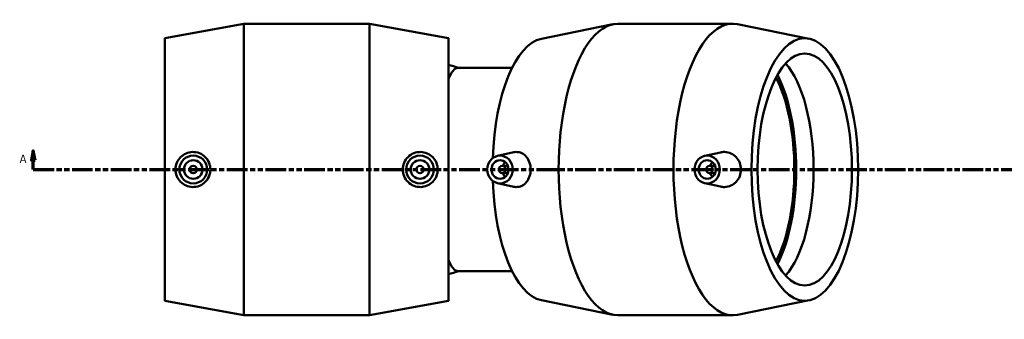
# Model space of a CAD drawing. Header units: millimetres. Extents: x -81 to 1577, y -786 to 1097.
# Tile 2 of 8: x 358 to 889, y -174 to -13. Entities that reach past the tile are written whole.
import ezdxf

# ---------------------------------------------------------------- set-up
doc = ezdxf.new("R2010")
doc.units = ezdxf.units.MM
doc.linetypes.add('DOUBLE_DASH_CHAIN', pattern=[1.2403, 0.6614, -0.0827, 0.1654, -0.0827, 0.1654, -0.0827])
doc.layers.add('Section Line (ANSI)', color=7, linetype='DOUBLE_DASH_CHAIN', lineweight=70)
doc.layers.add('Visible (ANSI)', color=7, linetype='Continuous', lineweight=50)
doc.styles.add('Label Text (ANSI)', font='tahoma.ttf')

# ---------------------------------------------------------------- blocks, each defined once
blk = doc.blocks.new('2dTransSection0')
at = {"layer": 'Section Line (ANSI)', "linetype": 'Continuous'}
for p, q in [((365.42, -83.18), (364.42, -88.18)), ((365.42, -88.18), (365.42, -83.18)), ((366.42, -88.18), (365.42, -83.18)), ((364.42, -88.18), (366.42, -88.18)), ((365.42, -93.18), (365.42, -88.18)), ((365.42, -93.18), (376.68, -93.18))]:
    blk.add_line(p, q, dxfattribs=at)
at = {"layer": 'Section Line (ANSI)', "linetype": 'DOUBLE_DASH_CHAIN', "ltscale": 16.82361}
blk.add_line((365.42, -93.18), (1273.94, -93.18), dxfattribs=at)
at = {"layer": 'Section Line (ANSI)', "linetype": 'Continuous', "flags": 128}
blk.add_lwpolyline([(366.42, -88.18), (365.42, -83.18), (364.42, -88.18), (366.42, -88.18)], dxfattribs=at)
at = {"layer": 'Section Line (ANSI)'}
blk.add_solid([(366.42, -88.18), (365.42, -83.18), (364.42, -88.18), (366.42, -88.18)], dxfattribs=at)
at = {"layer": 'Section Line (ANSI)', "insert": (358.06, -89.68), "char_height": 4.57, "attachment_point": 7, "style": 'Label Text (ANSI)'}
blk.add_mtext('A', dxfattribs=at)

msp = doc.modelspace()

# ---------------------------------------------------------------- linework, layer by layer
at = {"layer": 'Visible (ANSI)'}
for p, q in [((436.348, -22.532), (478.848, -14.682)), ((478.848, -171.682), (478.848, -14.682)), ((478.848, -14.682), (546.648, -14.682)), ((546.648, -171.682), (546.648, -14.682)), ((589.148, -22.532), (546.648, -14.682)), ((639.312, -22.771), (677.875, -14.948)), ((680.501, -14.682), (742.439, -14.682)), ((783.628, -22.771), (745.065, -14.948)), ((436.348, -163.832), (436.348, -22.532)), ((589.148, -163.832), (589.148, -22.532)), ((623.515, -38.43), (594.371, -38.43)), ((615.648, -85.828), (624.431, -83.901)), ((727.32, -85.828), (735.83, -83.961)), ((618.214, -91.182), (621.181, -91.182)), ((618.214, -95.182), (621.181, -95.182)), ((732.852, -91.182), (729.886, -91.182)), ((732.852, -95.182), (729.886, -95.182)), ((615.648, -100.536), (624.431, -102.463)), ((727.32, -100.536), (735.83, -102.403)), ((623.515, -147.935), (594.371, -147.935)), ((436.348, -163.832), (478.848, -171.682)), ((589.148, -163.832), (546.648, -171.682)), ((639.312, -163.593), (677.875, -171.416)), ((783.628, -163.593), (745.065, -171.416)), ((478.848, -171.682), (546.648, -171.682)), ((680.501, -171.682), (742.439, -171.682))]:
    msp.add_line(p, q, dxfattribs=at)
for centre, radius in [((451.628, -93.182), 7.5), ((451.628, -93.182), 5), ((573.868, -93.182), 7.5), ((573.868, -93.182), 5), ((451.628, -93.182), 2), ((573.868, -93.182), 2)]:
    msp.add_circle(centre, radius, dxfattribs=at)
for start, end in [(71.65206, 77.44481), (282.55519, 288.34794)]:
    msp.add_arc((576.609, -93.182), 57.685, start, end, dxfattribs=at)
for centre, major_axis, ratio, start_param, end_param in [((680.501, -93.182), (0, 78.5), 0.4067366, 0, 3.1415927), ((742.439, -93.182), (0, 78.5), 0.4067366, 6.200856, 9.5071073), ((641.675, -93.182), (0, 70.65), 0.4067366, 0.0823293, 1.4839092), ((760.558, -93.182), (0, 62.5), 0.4067366, 3.561068, 5.86371), ((594.371, -93.182), (0, 54.753), 0.2079117, 0, 0.476573), ((750.204, -93.182), (0, 64.909), 0.4067366, 3.8093274, 5.6154506), ((750.204, -93.182), (0, 62.5), 0.4067366, 3.7988173, 5.6259606), ((622.688, -93.182), (0, 5), 0.9135455, 0.6729815, 1.1592795), ((734.36, -93.182), (0, -5), 0.9135455, 3.8145741, 4.3008721), ((622.688, -93.182), (0, 5), 0.9135455, 1.9823132, 2.4686112), ((734.36, -93.182), (0, -5), 0.9135455, 5.1239058, 5.6102038), ((641.675, -93.182), (0, -70.65), 0.4067366, 4.7992761, 6.200856), ((594.371, -93.182), (0, -54.753), 0.2079117, 5.8066123, 6.2831853)]:
    msp.add_ellipse(centre, major_axis=major_axis, ratio=ratio, start_param=start_param, end_param=end_param, dxfattribs=at)
for centre, major_axis, ratio in [((781.265, -93.182), (0, -70.65), 0.4067366), ((781.265, -93.182), (0, -62.5), 0.4067366), ((616.994, -93.182), (0, -7.5), 0.9135455), ((616.994, -93.182), (0, -5), 0.9135455), ((728.666, -93.182), (0, -7.5), 0.9135455), ((728.666, -93.182), (0, -5), 0.9135455), ((618.214, -93.182), (0, -2), 0.9135455), ((729.886, -93.182), (0, -2), 0.9135455)]:
    msp.add_ellipse(centre, major_axis=major_axis, ratio=ratio, dxfattribs=at)
for points, knots in [([(451.253, -102.617), (450.103, -102.59), (448.873, -102.335), (446.611, -101.349), (445.579, -100.618), (443.953, -98.946), (443.25, -97.894), (442.319, -95.595), (442.091, -94.349), (442.091, -92.015), (442.319, -90.769), (443.25, -88.471), (443.953, -87.419), (445.579, -85.747), (446.611, -85.016), (448.873, -84.03), (450.103, -83.774), (452.466, -83.718), (453.757, -83.938), (456.133, -84.888), (457.218, -85.619), (458.913, -87.305), (459.645, -88.365), (460.62, -90.702), (460.863, -91.979), (460.863, -94.385), (460.62, -95.662), (459.645, -97.999), (458.913, -99.059), (457.218, -100.745), (456.133, -101.476), (453.757, -102.426), (452.466, -102.646), (451.253, -102.617)], [0, 0, 0, 0, 0.3509506, 0.3509506, 0.7019012, 0.7019012, 1.0519304, 1.0519304, 1.4019597, 1.4019597, 1.7519889, 1.7519889, 2.1020182, 2.1020182, 2.4529687, 2.4529687, 2.8039193, 2.8039193, 3.1739808, 3.1739808, 3.5440422, 3.5440422, 3.9048422, 3.9048422, 4.2656422, 4.2656422, 4.6264422, 4.6264422, 4.9872422, 4.9872422, 5.3573036, 5.3573036, 5.727365, 5.727365, 5.727365, 5.727365]), ([(574.244, -102.617), (573.031, -102.646), (571.739, -102.426), (569.364, -101.476), (568.279, -100.745), (566.583, -99.059), (565.852, -97.999), (564.877, -95.662), (564.634, -94.385), (564.634, -91.979), (564.877, -90.702), (565.852, -88.365), (566.583, -87.305), (568.279, -85.619), (569.364, -84.888), (571.739, -83.938), (573.031, -83.718), (575.394, -83.774), (576.623, -84.03), (578.885, -85.016), (579.918, -85.747), (581.543, -87.419), (582.246, -88.471), (583.178, -90.769), (583.406, -92.015), (583.406, -94.349), (583.178, -95.595), (582.246, -97.894), (581.543, -98.946), (579.918, -100.618), (578.885, -101.349), (576.623, -102.335), (575.394, -102.59), (574.244, -102.617)], [0, 0, 0, 0, 0.3700614, 0.3700614, 0.7401228, 0.7401228, 1.1009228, 1.1009228, 1.4617228, 1.4617228, 1.8225229, 1.8225229, 2.1833229, 2.1833229, 2.5533843, 2.5533843, 2.9234457, 2.9234457, 3.2743963, 3.2743963, 3.6253469, 3.6253469, 3.9753761, 3.9753761, 4.3254054, 4.3254054, 4.6754346, 4.6754346, 5.0254638, 5.0254638, 5.3764144, 5.3764144, 5.727365, 5.727365, 5.727365, 5.727365]), ([(624.431, -83.904), (624.855, -83.81), (625.276, -83.758), (626.701, -83.718), (627.771, -83.938), (629.715, -84.888), (630.591, -85.619), (631.95, -87.305), (632.531, -88.365), (633.302, -90.702), (633.492, -91.979), (633.492, -94.385), (633.302, -95.662), (632.531, -97.999), (631.95, -99.059), (630.591, -100.745), (629.715, -101.476), (627.771, -102.426), (626.701, -102.646), (625.683, -102.617)], [2.6559123, 2.6559123, 2.6559123, 2.6559123, 2.8039193, 2.8039193, 3.1739808, 3.1739808, 3.5440422, 3.5440422, 3.9048422, 3.9048422, 4.2656422, 4.2656422, 4.6264422, 4.6264422, 4.9872422, 4.9872422, 5.3573036, 5.3573036, 5.727365, 5.727365, 5.727365, 5.727365]), ([(738.041, -102.617), (739.177, -102.59), (740.38, -102.335), (742.569, -101.349), (743.557, -100.618), (745.102, -98.946), (745.764, -97.894), (746.639, -95.595), (746.852, -94.349), (746.852, -92.015), (746.639, -90.769), (745.764, -88.471), (745.102, -87.419), (743.557, -85.747), (742.569, -85.016), (740.38, -84.03), (739.177, -83.774), (737.324, -83.73), (736.574, -83.801), (735.831, -83.964)], [0, 0, 0, 0, 0.3509506, 0.3509506, 0.7019012, 0.7019012, 1.0519304, 1.0519304, 1.4019597, 1.4019597, 1.7519889, 1.7519889, 2.1020182, 2.1020182, 2.4529687, 2.4529687, 2.8039193, 2.8039193, 3.0253581, 3.0253581, 3.0253581, 3.0253581])]:
    msp.add_open_spline(points, degree=3, knots=knots, dxfattribs=at)
for points in [[(625.683, -102.617), (625.276, -102.606), (624.855, -102.554), (624.431, -102.46)], [(735.831, -102.401), (736.574, -102.563), (737.324, -102.635), (738.041, -102.617)]]:
    msp.add_open_spline(points, degree=3, dxfattribs=at)

# ---------------------------------------------------------------- block references
at = {"layer": 'Section Line (ANSI)'}
msp.add_blockref('2dTransSection0', (0, 0), dxfattribs=at)

doc.saveas('drawing.dxf')
